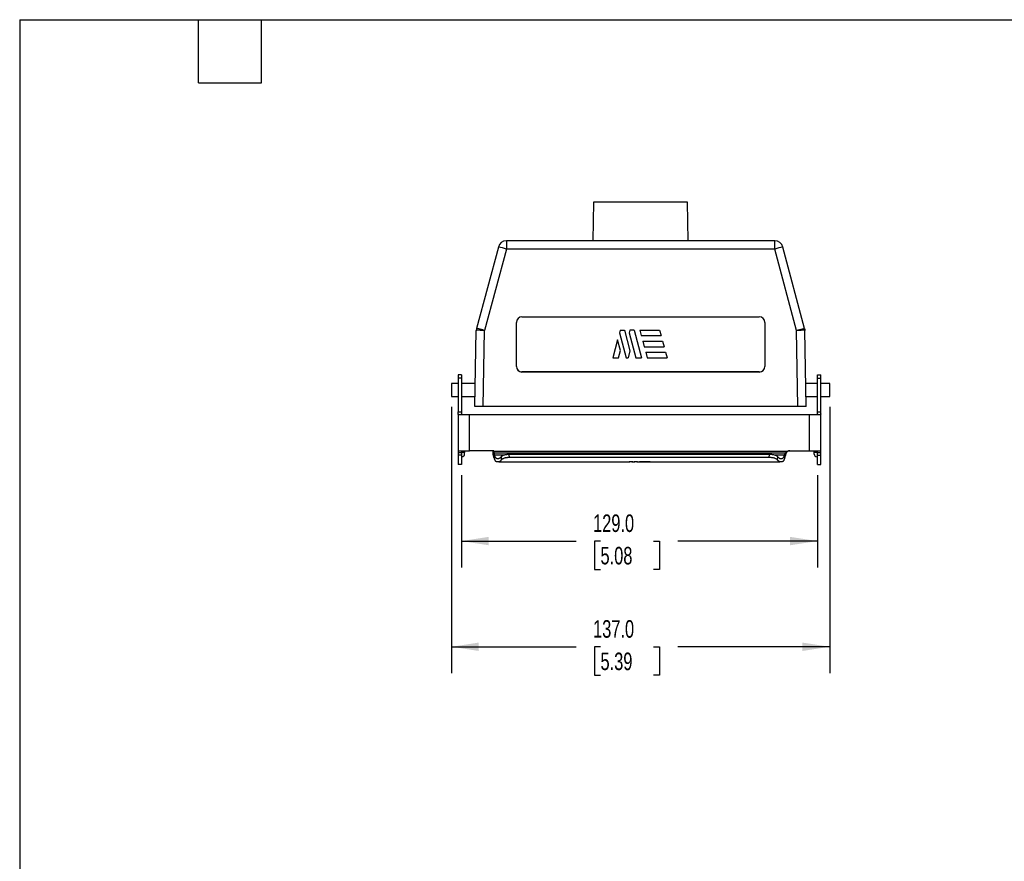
# Model space of a CAD drawing. Header units: millimetres. Extents: x 19 to 819, y 19 to 629.
# Tile 2 of 4: x 19 to 376, y 324 to 629. Entities that reach past the tile are written whole.
import ezdxf

# ---------------------------------------------------------------- set-up
doc = ezdxf.new("R2010")
doc.units = ezdxf.units.MM
doc.header["$LTSCALE"] = 3
doc.linetypes.add('SLD-Solid', pattern=[0])
doc.layers.add('DIMENSIONS', color=140, linetype='SLD-Solid', lineweight=25)
doc.layers.add('TEXT', color=140, linetype='SLD-Solid', lineweight=25)
doc.styles.add('SLDTEXTSTYLE0', font='TXT', dxfattribs={"width": 0.7})
doc.dimstyles.new('SLDDIMSTYLE0', dxfattribs={"dimtxt": 6.474023, "dimasz": 9.906, "dimexe": 0, "dimexo": 0.0625, "dimgap": 1.618506, "dimtad": 0, "dimtih": 1, "dimtoh": 1, "dimrnd": 1e-09, "dimzin": 4, "dimdsep": 46, "dimtxsty": 'SLDTEXTSTYLE0', "dimsah": 1, "dimcen": 0.09, "dimadec": 0, "dimazin": 1, "dimtfac": 1, "dimtofl": 0, "dimtmove": 0, "dimatfit": 3, "dimfxl": 0, "dimfrac": 2, "dimtolj": 1, "dimtzin": 12, "dimarcsym": 0})

# ---------------------------------------------------------------- blocks, each defined once
blk = doc.blocks.new('_D_7')
at = {"layer": 'DIMENSIONS'}
for p, q in [((179.02, 463.74), (179.02, 430.31)), ((308.02, 463.74), (308.02, 430.31)), ((179.02, 439.83), (220.65, 439.83)), ((229.42, 439.83), (227.25, 439.83)), ((227.25, 439.83), (227.25, 429.54)), ((248.66, 439.83), (250.84, 439.83)), ((250.84, 439.83), (250.84, 429.54)), ((308.02, 439.83), (257.43, 439.83)), ((227.25, 429.54), (229.42, 429.54)), ((250.84, 429.54), (248.66, 429.54))]:
    blk.add_line(p, q, dxfattribs=at)
for points in [[(179.02, 439.83), (188.93, 438.31), (188.93, 441.35)], [(308.02, 439.83), (298.11, 441.35), (298.11, 438.31)]]:
    blk.add_solid(points, dxfattribs=at)
at = {"layer": 'DIMENSIONS', "char_height": 6.35, "attachment_point": 1, "style": 'SLDTEXTSTYLE0'}
for s, insert in [('129.0', (226.73, 449.47)), ('5.08', (229.42, 437.73))]:
    blk.add_mtext(s, dxfattribs=dict(at, insert=insert))
blk = doc.blocks.new('_D_8')
at = {"layer": 'DIMENSIONS'}
for p, q in [((175.45, 488.39), (175.45, 392.02)), ((312.45, 488.39), (312.45, 392.02)), ((175.45, 401.55), (220.65, 401.55)), ((229.42, 401.55), (227.25, 401.55)), ((227.25, 401.55), (227.25, 391.26)), ((248.66, 401.55), (250.84, 401.55)), ((250.84, 401.55), (250.84, 391.26)), ((312.45, 401.55), (257.43, 401.55)), ((227.25, 391.26), (229.42, 391.26)), ((250.84, 391.26), (248.66, 391.26))]:
    blk.add_line(p, q, dxfattribs=at)
for points in [[(175.45, 401.55), (185.35, 400.02), (185.35, 403.07)], [(312.45, 401.55), (302.54, 403.07), (302.54, 400.02)]]:
    blk.add_solid(points, dxfattribs=at)
at = {"layer": 'DIMENSIONS', "char_height": 6.35, "attachment_point": 1, "style": 'SLDTEXTSTYLE0'}
for s, insert in [('137.0', (226.73, 411.18)), ('5.39', (229.42, 399.44))]:
    blk.add_mtext(s, dxfattribs=dict(at, insert=insert))

msp = doc.modelspace()

# ---------------------------------------------------------------- linework, layer by layer
for p, q in [((226.947, 562.546), (226.703, 548.546)), ((260.947, 562.546), (226.947, 562.546)), ((261.191, 548.546), (260.947, 562.546)), ((192.428, 546.322), (184.527, 516.835)), ((195.326, 548.546), (195.326, 545.598)), ((292.568, 548.546), (195.326, 548.546)), ((292.568, 545.598), (292.568, 548.546)), ((303.367, 516.835), (295.466, 546.322)), ((195.326, 545.598), (187.428, 516.122)), ((292.568, 545.598), (195.326, 545.598)), ((300.466, 516.122), (292.568, 545.598)), ((200.957, 521.036), (286.937, 521.036)), ((200.957, 521.036), (200.97, 521.022)), ((200.97, 521.022), (286.924, 521.022)), ((286.924, 521.022), (286.937, 521.036)), ((198.951, 503.05), (198.956, 519.037)), ((198.97, 519.023), (198.956, 519.037)), ((198.965, 503.064), (198.97, 519.023)), ((288.938, 519.037), (288.924, 519.023)), ((288.924, 519.023), (288.929, 503.064)), ((288.938, 519.037), (288.943, 503.05)), ((183.947, 488.546), (184.429, 516.135)), ((186.947, 488.546), (187.428, 516.122)), ((236.522, 516.231), (236.263, 515.263)), ((236.263, 515.263), (238.683, 506.231)), ((236.522, 516.231), (238.075, 516.231)), ((238.075, 516.231), (240.097, 508.683)), ((240.049, 516.231), (239.79, 515.263)), ((239.79, 515.263), (242.21, 506.231)), ((241.601, 516.231), (240.049, 516.231)), ((241.601, 516.231), (244.28, 506.231)), ((243.671, 516.231), (244.207, 514.231)), ((243.671, 516.231), (250.854, 516.231)), ((244.207, 514.231), (251.39, 514.231)), ((250.854, 516.231), (251.39, 514.231)), ((300.947, 488.546), (300.466, 516.122)), ((303.947, 488.546), (303.465, 516.135)), ((235.584, 512.728), (233.843, 506.231)), ((236.619, 508.864), (235.584, 512.728)), ((244.743, 512.231), (251.925, 512.231)), ((244.743, 512.231), (245.279, 510.231)), ((245.279, 510.231), (252.461, 510.231)), ((251.925, 512.231), (252.461, 510.231)), ((235.914, 506.231), (236.619, 508.864)), ((240.097, 508.683), (239.44, 506.231)), ((245.815, 508.231), (252.997, 508.231)), ((245.815, 508.231), (246.351, 506.231)), ((252.997, 508.231), (253.533, 506.231)), ((198.951, 503.05), (198.965, 503.064)), ((233.843, 506.231), (235.914, 506.231)), ((238.683, 506.231), (239.44, 506.231)), ((242.21, 506.231), (244.28, 506.231)), ((246.351, 506.231), (253.533, 506.231)), ((288.929, 503.064), (288.943, 503.05)), ((179.02, 500.046), (177.82, 500.046)), ((177.82, 500.046), (177.82, 498.78)), ((179.02, 500.046), (179.02, 498.78)), ((200.964, 501.063), (200.951, 501.05)), ((286.944, 501.05), (200.951, 501.05)), ((286.93, 501.063), (200.964, 501.063)), ((286.944, 501.05), (286.93, 501.063)), ((308.02, 500.046), (309.22, 500.046)), ((308.02, 498.78), (308.02, 500.046)), ((309.22, 498.78), (309.22, 500.046)), ((177.82, 496.896), (175.447, 496.896)), ((175.447, 496.896), (175.447, 492.196)), ((179.02, 498.78), (177.82, 498.78)), ((177.82, 498.78), (177.82, 486.631)), ((179.02, 498.78), (179.02, 486.631)), ((184.093, 496.896), (179.02, 496.896)), ((308.02, 496.896), (303.801, 496.896)), ((308.02, 498.78), (309.22, 498.78)), ((308.02, 486.631), (308.02, 498.78)), ((309.22, 486.631), (309.22, 498.78)), ((312.447, 496.896), (309.22, 496.896)), ((312.447, 492.196), (312.447, 496.896)), ((175.447, 492.196), (177.82, 492.196)), ((179.02, 492.196), (184.011, 492.196)), ((303.883, 492.196), (308.02, 492.196)), ((309.22, 492.196), (312.447, 492.196)), ((177.82, 485.922), (177.82, 486.631)), ((177.82, 486.631), (179.02, 486.631)), ((177.82, 485.922), (177.82, 472.491)), ((179.081, 485.546), (178.378, 485.546)), ((179.02, 486.631), (179.02, 485.922)), ((182.02, 485.546), (179.081, 485.546)), ((182.02, 472.546), (182.02, 485.546)), ((305.02, 485.546), (182.02, 485.546)), ((186.947, 488.546), (183.947, 488.546)), ((300.947, 488.546), (186.947, 488.546)), ((303.947, 488.546), (300.947, 488.546)), ((305.02, 485.546), (305.02, 472.546)), ((307.959, 485.546), (305.02, 485.546)), ((308.662, 485.546), (307.959, 485.546)), ((308.02, 486.631), (309.22, 486.631)), ((309.22, 472.491), (309.22, 485.922)), ((177.82, 472.491), (177.82, 471.742)), ((179.02, 471.742), (177.82, 471.742)), ((177.82, 471.742), (177.82, 470.895)), ((179.02, 470.895), (177.82, 470.895)), ((177.82, 470.895), (177.82, 467.546)), ((177.898, 472.546), (182.02, 472.546)), ((179.02, 472.491), (179.02, 471.742)), ((180.22, 471.954), (179.02, 471.954)), ((179.02, 471.742), (179.02, 470.895)), ((179.02, 470.895), (179.02, 467.546)), ((180.22, 472.546), (180.22, 471.954)), ((180.22, 471.346), (180.22, 471.954)), ((190.732, 472.546), (182.02, 472.546)), ((190.52, 472.393), (190.52, 472.546)), ((190.732, 472.546), (190.732, 472.393)), ((190.732, 472.393), (297.162, 472.393)), ((190.802, 471.701), (191.039, 470.925)), ((296.391, 471.701), (190.802, 471.701)), ((194.524, 470.925), (191.039, 470.925)), ((196.467, 470.076), (196.382, 471.177)), ((290.658, 471.177), (196.382, 471.177)), ((290.573, 470.076), (290.658, 471.177)), ((296.001, 470.925), (292.538, 470.925)), ((296.038, 471.046), (296.001, 470.925)), ((296.428, 471.046), (296.038, 471.046)), ((297.832, 472.546), (305.02, 472.546)), ((305.02, 472.546), (309.142, 472.546)), ((306.82, 471.954), (306.82, 472.546)), ((308.02, 471.954), (306.82, 471.954)), ((306.82, 471.346), (306.82, 471.954)), ((308.02, 471.742), (308.02, 472.491)), ((309.22, 471.742), (308.02, 471.742)), ((308.02, 470.895), (308.02, 471.742)), ((308.02, 470.895), (309.22, 470.895)), ((308.02, 467.546), (308.02, 470.895)), ((309.22, 471.742), (309.22, 472.491)), ((309.22, 470.895), (309.22, 471.742)), ((309.22, 467.546), (309.22, 470.895)), ((179.02, 467.546), (177.82, 467.546)), ((179.02, 470.346), (179.22, 470.346)), ((190.933, 469.886), (190.696, 470.661)), ((191.815, 469.746), (192.607, 469.746)), ((192.607, 468.546), (191.815, 468.546)), ((192.607, 468.546), (240.044, 468.546)), ((193.4, 470.342), (193.485, 469.23)), ((290.573, 470.076), (196.467, 470.076)), ((239.937, 468.596), (240.707, 468.596)), ((241.018, 468.546), (240.044, 468.546)), ((241.079, 468.546), (241.018, 468.546)), ((241.079, 468.546), (241.807, 468.546)), ((241.7, 468.596), (242.47, 468.596)), ((242.781, 468.546), (241.807, 468.546)), ((242.843, 468.546), (242.781, 468.546)), ((242.843, 468.546), (294.433, 468.546)), ((243.512, 468.596), (247.103, 468.596)), ((247.371, 468.55), (243.78, 468.55)), ((293.555, 469.23), (293.64, 470.342)), ((294.433, 469.746), (295.225, 469.746)), ((295.225, 468.546), (294.433, 468.546)), ((296.344, 470.661), (296.107, 469.886)), ((307.82, 470.346), (308.02, 470.346)), ((308.02, 467.546), (309.22, 467.546))]:
    msp.add_line(p, q)
for centre, radius, start, end in [((195.326, 545.546), 3, 90, 165), ((183.152, 503.041), 44.264, 74.03668, 77.90365), ((292.568, 545.546), 3, 15, 90), ((304.742, 503.041), 44.264, 102.09635, 105.96332), ((179.22, 471.346), 1, 270, 0), ((307.82, 471.346), 1, 180, 270)]:
    msp.add_arc(centre, radius, start, end)
for centre, major_axis, ratio, start_param, end_param in [((200.957, 519.036), (2, 0), 0.9996955, 1.5707963, 3.1412881), ((200.97, 519.023), (2, 0), 0.9996955, 1.5707963, 3.1412881), ((286.924, 519.023), (2, 0), 0.9996955, 0.0003046, 1.5707963), ((286.937, 519.036), (2, 0), 0.9996955, 0.0003046, 1.5707963), ((200.952, 503.051), (1.052, 1.702), 0.999319, 2.1244316, 3.6949233), ((200.965, 503.064), (1.052, 1.702), 0.999319, 2.1244316, 3.6949233), ((286.929, 503.064), (-1.052, 1.702), 0.999319, 2.588262, 4.1587537), ((286.942, 503.051), (-1.052, 1.702), 0.999319, 2.588262, 4.1587537)]:
    msp.add_ellipse(centre, major_axis=major_axis, ratio=ratio, start_param=start_param, end_param=end_param)
for points in [[(184.527, 516.835), (184.466, 516.606), (184.433, 516.371), (184.429, 516.135)], [(303.367, 516.835), (303.428, 516.607), (303.461, 516.37), (303.465, 516.135)], [(177.82, 472.491), (177.82, 472.528), (177.846, 472.546), (177.898, 472.546)], [(309.142, 472.546), (309.194, 472.546), (309.22, 472.528), (309.22, 472.491)], [(239.808, 468.567), (239.851, 468.575), (239.894, 468.585), (239.937, 468.596)], [(240.044, 468.546), (239.965, 468.546), (239.887, 468.553), (239.808, 468.567)], [(241.571, 468.567), (241.614, 468.575), (241.657, 468.585), (241.7, 468.596)], [(241.807, 468.546), (241.729, 468.546), (241.65, 468.553), (241.571, 468.567)], [(243.78, 468.55), (243.69, 468.556), (243.601, 468.572), (243.512, 468.596)], [(247.103, 468.596), (247.192, 468.572), (247.281, 468.556), (247.371, 468.55)]]:
    msp.add_open_spline(points, degree=3)
for points, knots in [([(187.428, 516.122), (187.371, 516.124), (187.259, 516.126), (187.091, 516.129), (186.927, 516.132), (186.767, 516.135), (186.61, 516.138), (186.458, 516.14), (186.31, 516.143), (186.168, 516.144), (186.031, 516.146), (185.899, 516.148), (185.773, 516.149), (185.652, 516.15), (185.538, 516.151), (185.429, 516.152), (185.326, 516.152), (185.23, 516.153), (185.139, 516.153), (185.055, 516.153), (184.976, 516.153), (184.904, 516.152), (184.837, 516.152), (184.776, 516.151), (184.72, 516.151), (184.67, 516.15), (184.625, 516.149), (184.586, 516.148), (184.551, 516.147), (184.521, 516.145), (184.495, 516.144), (184.474, 516.143), (184.457, 516.141), (184.445, 516.14), (184.436, 516.138), (184.43, 516.137), (184.429, 516.135), (184.429, 516.135)], [0, 0, 0, 0, 0.0361643, 0.0718819, 0.107153, 0.1419775, 0.1763553, 0.2102866, 0.2437712, 0.2768092, 0.3094006, 0.3415453, 0.3732434, 0.4044949, 0.4352997, 0.4656579, 0.4955695, 0.5250344, 0.5540526, 0.5826242, 0.6107492, 0.6384274, 0.665659, 0.692444, 0.7187822, 0.7446738, 0.7701187, 0.7951169, 0.8196685, 0.8437733, 0.8674315, 0.890643, 0.9134078, 0.9357259, 0.9575973, 0.979022, 1, 1, 1, 1]), ([(187.428, 516.122), (186.669, 516.322), (185.918, 516.515), (184.845, 516.778), (184.53, 516.847), (184.527, 516.835)], [0, 0, 0, 0, 0.5, 0.5, 1, 1, 1, 1]), ([(300.466, 516.122), (300.521, 516.137), (300.63, 516.165), (300.792, 516.208), (300.95, 516.249), (301.106, 516.29), (301.257, 516.329), (301.404, 516.367), (301.547, 516.404), (301.685, 516.439), (301.818, 516.473), (301.945, 516.505), (302.067, 516.536), (302.184, 516.565), (302.295, 516.593), (302.4, 516.619), (302.499, 516.643), (302.592, 516.666), (302.68, 516.687), (302.761, 516.707), (302.837, 516.725), (302.908, 516.742), (302.972, 516.757), (303.031, 516.771), (303.085, 516.783), (303.134, 516.794), (303.177, 516.803), (303.215, 516.811), (303.249, 516.818), (303.278, 516.824), (303.303, 516.829), (303.323, 516.832), (303.339, 516.834), (303.352, 516.836), (303.36, 516.836), (303.366, 516.836), (303.367, 516.835), (303.367, 516.835)], [0, 0, 0, 0, 0.0361688, 0.0718908, 0.1071659, 0.1419941, 0.1763754, 0.2103099, 0.2437975, 0.2768382, 0.3094319, 0.3415788, 0.3732788, 0.4045319, 0.4353381, 0.4656974, 0.4956097, 0.5250752, 0.5540937, 0.5826653, 0.6107899, 0.6384677, 0.6656984, 0.6924823, 0.7188192, 0.7447092, 0.7701522, 0.7951483, 0.8196974, 0.8437996, 0.8674549, 0.8906631, 0.9134244, 0.9357388, 0.9576061, 0.9790266, 1, 1, 1, 1]), ([(303.465, 516.135), (303.464, 516.136), (303.462, 516.138), (303.444, 516.141), (303.416, 516.143), (303.374, 516.145), (303.319, 516.148), (303.248, 516.149), (303.161, 516.151), (303.058, 516.152), (302.937, 516.153), (302.798, 516.153), (302.641, 516.153), (302.466, 516.152), (302.271, 516.15), (302.059, 516.148), (301.83, 516.146), (301.583, 516.143), (301.322, 516.139), (301.047, 516.134), (300.76, 516.129), (300.565, 516.124), (300.466, 516.122)], [0, 0, 0, 0, 0.037008, 0.0753839, 0.1151276, 0.1562391, 0.1987183, 0.2425652, 0.2877798, 0.3343619, 0.3823116, 0.4316288, 0.4823135, 0.5343655, 0.5877848, 0.6425714, 0.6987252, 0.7562462, 0.8151342, 0.8753892, 0.9370112, 1, 1, 1, 1]), ([(178.378, 485.546), (178.191, 485.546), (178.052, 485.572), (177.911, 485.665), (177.876, 485.704), (177.831, 485.8), (177.82, 485.857), (177.82, 485.922)], [0, 0, 0, 0, 0.5, 0.5, 0.75, 0.75, 1, 1, 1, 1]), ([(179.87, 485.546), (179.731, 485.546), (179.61, 485.551), (179.397, 485.576), (179.306, 485.597), (179.162, 485.656), (179.109, 485.695), (179.037, 485.794), (179.02, 485.853), (179.02, 485.922)], [0, 0, 0, 0, 0.25, 0.25, 0.5, 0.5, 0.75, 0.75, 1, 1, 1, 1]), ([(308.02, 485.922), (308.02, 485.853), (308.003, 485.795), (307.933, 485.696), (307.878, 485.656), (307.735, 485.597), (307.646, 485.577), (307.432, 485.551), (307.309, 485.546), (307.17, 485.546)], [0, 0, 0, 0, 0.25, 0.25, 0.5, 0.5, 0.75, 0.75, 1, 1, 1, 1]), ([(308.02, 485.922), (308.02, 485.953), (308.02, 486.014), (308.02, 486.119), (308.02, 486.232), (308.02, 486.355), (308.02, 486.487), (308.02, 486.583), (308.02, 486.631)], [0, 0, 0, 0, 0.1671699, 0.3337362, 0.5, 0.6662638, 0.8328301, 1, 1, 1, 1]), ([(309.22, 485.922), (309.22, 485.792), (309.176, 485.697), (309.036, 485.604), (308.977, 485.581), (308.837, 485.553), (308.756, 485.546), (308.662, 485.546)], [0, 0, 0, 0, 0.5, 0.5, 0.75, 0.75, 1, 1, 1, 1]), ([(309.22, 485.922), (309.22, 485.953), (309.22, 486.014), (309.22, 486.119), (309.22, 486.232), (309.22, 486.355), (309.22, 486.487), (309.22, 486.583), (309.22, 486.631)], [0, 0, 0, 0, 0.1671699, 0.3337362, 0.5, 0.6662638, 0.8328301, 1, 1, 1, 1]), ([(190.696, 470.661), (190.689, 470.686), (190.675, 470.734), (190.656, 470.816), (190.637, 470.902), (190.621, 470.994), (190.605, 471.089), (190.591, 471.188), (190.578, 471.289), (190.563, 471.434), (190.546, 471.629), (190.531, 471.879), (190.522, 472.135), (190.521, 472.308), (190.52, 472.393)], [0, 0, 0, 0, 0.0677471, 0.1340497, 0.198911, 0.2623345, 0.3243241, 0.3848836, 0.4440174, 0.5017301, 0.6286989, 0.7540271, 0.8777737, 1, 1, 1, 1]), ([(190.732, 472.393), (190.732, 472.365), (190.732, 472.31), (190.734, 472.227), (190.738, 472.146), (190.744, 472.068), (190.754, 471.956), (190.771, 471.818), (190.792, 471.74), (190.802, 471.701)], [0, 0, 0, 0, 0.1002912, 0.1991939, 0.2978456, 0.3973923, 0.4989498, 0.7482196, 1, 1, 1, 1]), ([(191.815, 469.746), (191.797, 469.747), (191.763, 469.749), (191.713, 469.764), (191.666, 469.785), (191.622, 469.813), (191.58, 469.846), (191.541, 469.883), (191.505, 469.922), (191.472, 469.963), (191.442, 470.004), (191.387, 470.084), (191.31, 470.218), (191.213, 470.43), (191.123, 470.663), (191.066, 470.839), (191.039, 470.925)], [0, 0, 0, 0, 0.06501692, 0.12670839, 0.18507436, 0.2401148, 0.29182968, 0.34021897, 0.38528266, 0.42702072, 0.46543316, 0.50051998, 0.63539149, 0.76359413, 0.8851296, 1, 1, 1, 1]), ([(196.382, 471.177), (196.323, 471.176), (196.205, 471.175), (196.028, 471.169), (195.852, 471.159), (195.679, 471.144), (195.507, 471.126), (195.207, 471.087), (194.833, 471.017), (194.395, 470.9), (194.037, 470.771), (193.769, 470.642), (193.591, 470.531), (193.471, 470.434), (193.424, 470.372), (193.4, 470.342)], [0, 0, 0, 0, 0.0417614, 0.0835223, 0.1252828, 0.1670427, 0.2088021, 0.250561, 0.3904616, 0.5003218, 0.6316724, 0.7500693, 0.8341302, 0.9174344, 1, 1, 1, 1]), ([(293.64, 470.342), (293.629, 470.357), (293.608, 470.387), (293.563, 470.434), (293.509, 470.482), (293.445, 470.53), (293.37, 470.58), (293.236, 470.659), (293.002, 470.772), (292.647, 470.899), (292.209, 471.017), (291.74, 471.104), (291.272, 471.155), (290.92, 471.174), (290.73, 471.176), (290.658, 471.177)], [0, 0, 0, 0, 0.0410703, 0.0824151, 0.1240368, 0.1659375, 0.2081195, 0.250585, 0.3684746, 0.5003615, 0.6071067, 0.7501086, 0.8656773, 0.9489888, 1, 1, 1, 1]), ([(296.001, 470.925), (295.986, 470.876), (295.954, 470.776), (295.906, 470.636), (295.855, 470.501), (295.801, 470.373), (295.745, 470.253), (295.687, 470.142), (295.628, 470.045), (295.565, 469.957), (295.496, 469.878), (295.416, 469.808), (295.324, 469.757), (295.259, 469.75), (295.225, 469.746)], [0, 0, 0, 0, 0.0648278, 0.1318328, 0.2010157, 0.2723767, 0.3459163, 0.4216348, 0.4995327, 0.5730232, 0.6598161, 0.7599106, 0.8733057, 1, 1, 1, 1]), ([(296.391, 471.701), (296.364, 471.666), (296.31, 471.596), (296.24, 471.49), (296.177, 471.382), (296.122, 471.272), (296.075, 471.16), (296.05, 471.084), (296.038, 471.046)], [0, 0, 0, 0, 0.1640417, 0.328806, 0.494542, 0.6614944, 0.8299026, 1, 1, 1, 1]), ([(296.428, 471.046), (296.422, 471.01), (296.41, 470.938), (296.39, 470.839), (296.368, 470.744), (296.352, 470.689), (296.344, 470.661)], [0, 0, 0, 0, 0.2376127, 0.4834721, 0.7375959, 1, 1, 1, 1]), ([(296.391, 471.701), (296.403, 471.716), (296.426, 471.746), (296.468, 471.8), (296.515, 471.859), (296.568, 471.922), (296.628, 471.99), (296.703, 472.068), (296.796, 472.155), (296.907, 472.242), (297.03, 472.325), (297.116, 472.369), (297.162, 472.393)], [0, 0, 0, 0, 0.0799815, 0.1601509, 0.2414185, 0.3246586, 0.410685, 0.5002355, 0.6194042, 0.7496874, 0.8656239, 1, 1, 1, 1]), ([(297.374, 472.393), (297.34, 472.376), (297.272, 472.342), (297.175, 472.281), (297.083, 472.213), (296.966, 472.115), (296.835, 471.977), (296.705, 471.8), (296.602, 471.614), (296.523, 471.426), (296.463, 471.231), (296.44, 471.109), (296.428, 471.046)], [0, 0, 0, 0, 0.0623437, 0.1245686, 0.1870125, 0.2500093, 0.3735915, 0.4996564, 0.6151527, 0.7360389, 0.8638799, 1, 1, 1, 1]), ([(297.162, 472.393), (297.198, 472.41), (297.268, 472.442), (297.377, 472.479), (297.488, 472.509), (297.601, 472.53), (297.715, 472.544), (297.793, 472.545), (297.832, 472.546)], [0, 0, 0, 0, 0.1680369, 0.3342652, 0.499624, 0.6650674, 0.8315477, 1, 1, 1, 1]), ([(298.043, 472.546), (298.004, 472.545), (297.927, 472.544), (297.812, 472.53), (297.699, 472.509), (297.589, 472.479), (297.48, 472.442), (297.409, 472.41), (297.374, 472.393)], [0, 0, 0, 0, 0.1684523, 0.3349326, 0.500376, 0.6657348, 0.8319631, 1, 1, 1, 1]), ([(191.815, 468.546), (191.797, 468.547), (191.761, 468.549), (191.709, 468.563), (191.66, 468.583), (191.613, 468.611), (191.569, 468.643), (191.528, 468.679), (191.489, 468.718), (191.452, 468.759), (191.419, 468.801), (191.388, 468.843), (191.328, 468.931), (191.241, 469.082), (191.13, 469.323), (191.028, 469.588), (190.964, 469.788), (190.933, 469.886)], [0, 0, 0, 0, 0.0592442, 0.1157399, 0.1694873, 0.2204862, 0.2687367, 0.3142387, 0.3569922, 0.3969972, 0.4342538, 0.4687618, 0.5005213, 0.6353926, 0.763595, 0.8851301, 1, 1, 1, 1]), ([(193.4, 470.342), (193.377, 470.308), (193.329, 470.235), (193.251, 470.135), (193.165, 470.036), (193.07, 469.944), (192.966, 469.863), (192.854, 469.799), (192.733, 469.755), (192.65, 469.749), (192.607, 469.746)], [0, 0, 0, 0, 0.0886632, 0.1877086, 0.2971361, 0.4169456, 0.5471369, 0.6877099, 0.8386644, 1, 1, 1, 1]), ([(193.485, 469.23), (193.463, 469.195), (193.416, 469.122), (193.341, 469.019), (193.258, 468.917), (193.168, 468.82), (193.07, 468.731), (192.965, 468.655), (192.852, 468.595), (192.732, 468.554), (192.649, 468.549), (192.607, 468.546)], [0, 0, 0, 0, 0.0783068, 0.1648148, 0.259524, 0.3624343, 0.4735457, 0.5928581, 0.7203713, 0.8560854, 1, 1, 1, 1]), ([(196.467, 470.076), (196.407, 470.075), (196.289, 470.075), (196.112, 470.068), (195.938, 470.058), (195.765, 470.044), (195.594, 470.026), (195.314, 469.989), (194.938, 469.921), (194.504, 469.806), (194.129, 469.672), (193.86, 469.541), (193.678, 469.425), (193.556, 469.326), (193.509, 469.262), (193.485, 469.23)], [0, 0, 0, 0, 0.041948, 0.0835923, 0.1250771, 0.1665481, 0.2081515, 0.2500319, 0.3750562, 0.4997854, 0.6248451, 0.7495481, 0.8332338, 0.916341, 1, 1, 1, 1]), ([(240.707, 468.596), (240.735, 468.59), (240.805, 468.572), (240.929, 468.551), (241.025, 468.548), (241.079, 468.546)], [0, 0, 0, 0, 0.2193673, 0.5527, 1, 1, 1, 1]), ([(242.47, 468.596), (242.498, 468.59), (242.568, 468.572), (242.692, 468.551), (242.788, 468.548), (242.843, 468.546)], [0, 0, 0, 0, 0.2193673, 0.5527, 1, 1, 1, 1]), ([(293.555, 469.23), (293.544, 469.246), (293.522, 469.278), (293.477, 469.326), (293.423, 469.375), (293.359, 469.425), (293.285, 469.474), (293.147, 469.557), (292.913, 469.671), (292.537, 469.806), (292.103, 469.921), (291.674, 469.999), (291.278, 470.045), (290.928, 470.071), (290.692, 470.074), (290.573, 470.076)], [0, 0, 0, 0, 0.0420237, 0.08372, 0.1252282, 0.1666897, 0.2082462, 0.2500383, 0.375142, 0.4997882, 0.6249306, 0.7495584, 0.8333739, 0.9164659, 1, 1, 1, 1]), ([(294.433, 468.546), (294.408, 468.547), (294.357, 468.549), (294.282, 468.565), (294.21, 468.588), (294.14, 468.62), (294.073, 468.658), (294.009, 468.702), (293.948, 468.751), (293.889, 468.805), (293.834, 468.861), (293.78, 468.92), (293.73, 468.981), (293.682, 469.043), (293.637, 469.105), (293.595, 469.167), (293.568, 469.209), (293.555, 469.23)], [0, 0, 0, 0, 0.0873341, 0.1717157, 0.2531449, 0.3316215, 0.4071457, 0.4797174, 0.5493366, 0.6160032, 0.6797174, 0.7404791, 0.7982882, 0.8531449, 0.9050491, 0.9540008, 1, 1, 1, 1]), ([(294.433, 469.746), (294.408, 469.747), (294.359, 469.749), (294.287, 469.764), (294.218, 469.788), (294.151, 469.819), (294.088, 469.857), (294.027, 469.9), (293.969, 469.947), (293.913, 469.999), (293.861, 470.053), (293.811, 470.109), (293.764, 470.167), (293.72, 470.225), (293.679, 470.283), (293.653, 470.323), (293.64, 470.342)], [0, 0, 0, 0, 0.0934646, 0.1835391, 0.2702234, 0.3535176, 0.4334216, 0.5099355, 0.5830591, 0.6527927, 0.719136, 0.7820891, 0.8416521, 0.8978249, 0.9506075, 1, 1, 1, 1]), ([(296.107, 469.886), (296.092, 469.837), (296.061, 469.738), (296.013, 469.598), (295.963, 469.461), (295.911, 469.331), (295.856, 469.207), (295.8, 469.091), (295.742, 468.982), (295.68, 468.882), (295.612, 468.786), (295.533, 468.696), (295.442, 468.617), (295.338, 468.558), (295.264, 468.55), (295.225, 468.546)], [0, 0, 0, 0, 0.0566056, 0.1148781, 0.174818, 0.2364254, 0.2997006, 0.364644, 0.4312558, 0.4995361, 0.5730263, 0.6598188, 0.7599127, 0.8733068, 1, 1, 1, 1])]:
    msp.add_open_spline(points, degree=3, knots=knots)
at = {"layer": 'TEXT'}
for p, q in [((19.05, 628.65), (819.15, 628.65)), ((19.05, 628.65), (19.05, 19.05)), ((83.82, 605.79), (83.82, 628.65)), ((106.68, 605.79), (106.68, 628.65)), ((83.82, 605.79), (106.68, 605.79))]:
    msp.add_line(p, q, dxfattribs=at)

# ---------------------------------------------------------------- dimensions: what is measured, and where the dimension line sits
at = {"layer": 'DIMENSIONS'}
dim = msp.add_linear_dim(base=(312.447, 401.546), p1=(175.447, 492.196), p2=(312.447, 492.196), dimstyle='SLDDIMSTYLE0', dxfattribs=at)
dim.commit()
dim.dimension.update_dxf_attribs({"geometry": '_D_8', "text_midpoint": (239.042, 401.546), "dimtype": 160})
dim = msp.add_linear_dim(base=(308.02, 439.831), p1=(179.02, 467.546), p2=(308.02, 467.546), angle=0, dimstyle='SLDDIMSTYLE0', dxfattribs=at)
dim.commit()
dim.dimension.update_dxf_attribs({"geometry": '_D_7', "text_midpoint": (239.042, 439.831), "dimtype": 160})

doc.saveas('drawing.dxf')
